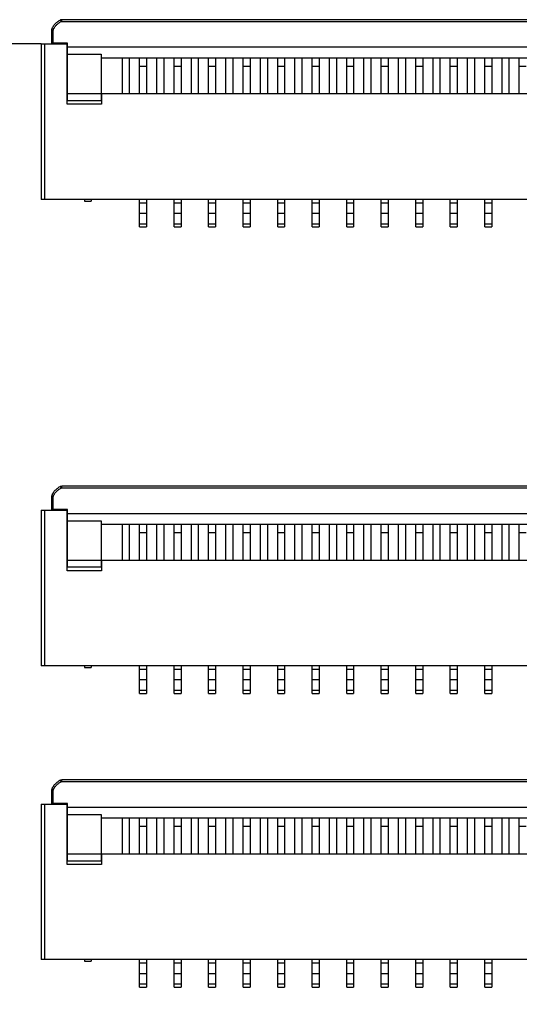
# Model space of a CAD drawing. Header units: inches. Extents: x -39 to 106, y -45 to 75.
# Tile 158 of 222: x 1 to 16, y 39 to 67. Entities that reach past the tile are written whole.
import ezdxf

# ---------------------------------------------------------------- set-up
doc = ezdxf.new("R2010")
doc.units = ezdxf.units.IN
doc.header["$LTSCALE"] = 1.21
doc.header["$MEASUREMENT"] = 0
doc.header["$PDMODE"] = 3
doc.header["$PDSIZE"] = 0.3125
doc.layers.get('0').update_dxf_attribs({"linetype": 'CONTINUOUS'})
doc.layers.get('Defpoints').update_dxf_attribs({"linetype": 'CONTINUOUS'})
doc.layers.add('DIM', color=3, linetype='CONTINUOUS')
doc.styles.get("Standard").update_dxf_attribs({"font": 'txt', "width": 0.8})
doc.dimstyles.get("Standard").update_dxf_attribs({"dimtxt": 0.15625, "dimasz": 0.1875, "dimexe": 0.125, "dimexo": 0.0625, "dimgap": 0.09, "dimtad": 0, "dimtih": 1, "dimtoh": 1, "dimzin": 4, "dimdsep": 46, "dimtxsty": 'STANDARD', "dimblk": '_FILLED', "dimblk1": '_FILLED', "dimblk2": '_FILLED', "dimcen": 0.09, "dimazin": 1, "dimtp": 0.01, "dimtm": 0.01, "dimtfac": 1, "dimtofl": 0, "dimtmove": 0, "dimatfit": 3, "dimldrblk": '_FILLED', "dimfxl": 1, "dimtolj": 1, "dimtzin": 4, "dimarcsym": 0})

# ---------------------------------------------------------------- blocks, each defined once
blk = doc.blocks.new('_FILLED')
at = {"color": 0, "linetype": 'ByBlock'}
blk.add_solid([(0, 0), (-1, 0.167), (-1, -0.167)], dxfattribs=at)
blk = doc.blocks.new('*D5')
at = {"layer": 'Defpoints', "color": 0}
for p in [(-37.369, 66.47), (1.878, 66.47), (-13.672, -30.532)]:
    blk.add_point(p, dxfattribs=at)
at = {"layer": 'DIM', "color": 0, "lineweight": -2}
for p, q in [((1.816, 66.47), (-37.494, 66.47)), ((-37.369, 64.47), (-37.369, 20.992)), ((-37.369, -28.532), (-37.369, 14.946)), ((-13.734, -30.532), (-37.494, -30.532))]:
    blk.add_line(p, q, dxfattribs=at)
at = {"layer": 'DIM', "color": 0, "lineweight": -2, "xscale": 2, "yscale": 2, "zscale": 2}
for p, rotation in [((-37.369, 66.47), 90), ((-37.369, -30.532), 270)]:
    blk.add_blockref('_FILLED', p, dxfattribs=dict(at, rotation=rotation))
at = {"layer": 'DIM', "color": 0, "insert": (-37.369, 17.969), "char_height": 2, "attachment_point": 5, "rotation": 90}
blk.add_mtext('\\A1;97.00', dxfattribs=at)

msp = doc.modelspace()

# ---------------------------------------------------------------- linework, layer by layer
at = {"color": 7, "linetype": 'Continuous'}
for p, q in [((2.478, 67.169), (2.438, 67.16)), ((2.456, 67.114), (2.438, 67.16)), ((2.456, 67.114), (2.478, 67.119)), ((2.478, 67.119), (2.478, 67.169)), ((21.178, 67.169), (2.478, 67.169)), ((2.478, 67.119), (21.178, 67.119)), ((2.178, 66.869), (2.178, 66.489)), ((2.178, 66.869), (2.228, 66.869)), ((2.228, 66.489), (2.228, 66.869)), ((1.878, 66.47), (-13.672, 66.478)), ((1.878, 66.469), (1.878, 61.969)), ((1.878, 66.469), (2.638, 66.469)), ((1.978, 61.969), (1.978, 66.469)), ((2.638, 66.489), (2.178, 66.489)), ((2.628, 64.719), (2.628, 66.469)), ((2.638, 64.829), (2.638, 66.489)), ((21.018, 66.369), (2.638, 66.369)), ((2.638, 66.169), (3.618, 66.169)), ((3.618, 66.169), (3.618, 64.829)), ((2.628, 65.969), (2.638, 65.969)), ((3.618, 66.069), (20.038, 66.069)), ((4.228, 65.019), (4.228, 66.069)), ((4.428, 66.069), (4.428, 65.019)), ((4.728, 65.019), (4.728, 66.069)), ((4.928, 66.069), (4.928, 65.019)), ((5.228, 65.019), (5.228, 66.069)), ((5.428, 66.069), (5.428, 65.019)), ((5.728, 65.019), (5.728, 66.069)), ((5.928, 66.069), (5.928, 65.019)), ((6.228, 65.019), (6.228, 66.069)), ((6.428, 66.069), (6.428, 65.019)), ((6.728, 65.019), (6.728, 66.069)), ((6.928, 66.069), (6.928, 65.019)), ((7.228, 65.019), (7.228, 66.069)), ((7.428, 66.069), (7.428, 65.019)), ((7.728, 65.019), (7.728, 66.069)), ((7.928, 66.069), (7.928, 65.019)), ((8.228, 65.019), (8.228, 66.069)), ((8.428, 66.069), (8.428, 65.019)), ((8.728, 65.019), (8.728, 66.069)), ((8.928, 66.069), (8.928, 65.019)), ((9.228, 65.019), (9.228, 66.069)), ((9.428, 66.069), (9.428, 65.019)), ((9.728, 65.019), (9.728, 66.069)), ((9.928, 66.069), (9.928, 65.019)), ((10.228, 65.019), (10.228, 66.069)), ((10.428, 66.069), (10.428, 65.019)), ((10.728, 65.019), (10.728, 66.069)), ((10.928, 66.069), (10.928, 65.019)), ((11.228, 65.019), (11.228, 66.069)), ((11.428, 66.069), (11.428, 65.019)), ((11.728, 65.019), (11.728, 66.069)), ((11.928, 66.069), (11.928, 65.019)), ((12.228, 65.019), (12.228, 66.069)), ((12.428, 66.069), (12.428, 65.019)), ((12.728, 65.019), (12.728, 66.069)), ((12.928, 66.069), (12.928, 65.019)), ((13.228, 65.019), (13.228, 66.069)), ((13.428, 66.069), (13.428, 65.019)), ((13.728, 65.019), (13.728, 66.069)), ((13.928, 66.069), (13.928, 65.019)), ((14.228, 65.019), (14.228, 66.069)), ((14.428, 66.069), (14.428, 65.019)), ((14.728, 65.019), (14.728, 66.069)), ((14.928, 66.069), (14.928, 65.019)), ((15.228, 65.019), (15.228, 66.069)), ((15.428, 66.069), (15.428, 65.019)), ((15.728, 65.019), (15.728, 66.069)), ((4.728, 65.825), (4.928, 65.825)), ((5.728, 65.825), (5.928, 65.825)), ((6.728, 65.825), (6.928, 65.825)), ((7.728, 65.825), (7.928, 65.825)), ((8.728, 65.825), (8.928, 65.825)), ((9.728, 65.825), (9.928, 65.825)), ((10.728, 65.825), (10.928, 65.825)), ((11.728, 65.825), (11.928, 65.825)), ((12.728, 65.825), (12.928, 65.825)), ((13.728, 65.825), (13.928, 65.825)), ((14.728, 65.825), (14.928, 65.825)), ((15.728, 65.825), (15.928, 65.825)), ((2.638, 65.029), (4.728, 65.029)), ((3.628, 65.019), (3.628, 64.719)), ((20.028, 65.019), (3.628, 65.019)), ((4.928, 65.029), (5.728, 65.029)), ((5.928, 65.029), (6.728, 65.029)), ((6.928, 65.029), (7.728, 65.029)), ((7.928, 65.029), (8.728, 65.029)), ((8.928, 65.029), (9.728, 65.029)), ((9.928, 65.029), (10.728, 65.029)), ((10.928, 65.029), (11.728, 65.029)), ((11.928, 65.029), (12.728, 65.029)), ((12.928, 65.029), (13.728, 65.029)), ((13.928, 65.029), (14.728, 65.029)), ((14.928, 65.029), (15.728, 65.029)), ((3.628, 64.719), (2.628, 64.719)), ((2.638, 64.829), (3.618, 64.829)), ((21.778, 61.969), (1.878, 61.969)), ((3.128, 61.969), (3.128, 61.919)), ((3.128, 61.919), (3.328, 61.919)), ((3.328, 61.969), (3.328, 61.919)), ((4.728, 61.169), (4.728, 61.969)), ((4.728, 61.869), (4.928, 61.869)), ((4.928, 61.969), (4.928, 61.169)), ((5.728, 61.169), (5.728, 61.969)), ((5.728, 61.869), (5.928, 61.869)), ((5.928, 61.969), (5.928, 61.169)), ((6.728, 61.169), (6.728, 61.969)), ((6.728, 61.869), (6.928, 61.869)), ((6.928, 61.969), (6.928, 61.169)), ((7.728, 61.169), (7.728, 61.969)), ((7.728, 61.869), (7.928, 61.869)), ((7.928, 61.969), (7.928, 61.169)), ((8.728, 61.169), (8.728, 61.969)), ((8.728, 61.869), (8.928, 61.869)), ((8.928, 61.969), (8.928, 61.169)), ((9.728, 61.169), (9.728, 61.969)), ((9.728, 61.869), (9.928, 61.869)), ((9.928, 61.969), (9.928, 61.169)), ((10.728, 61.169), (10.728, 61.969)), ((10.728, 61.869), (10.928, 61.869)), ((10.928, 61.969), (10.928, 61.169)), ((11.728, 61.169), (11.728, 61.969)), ((11.728, 61.869), (11.928, 61.869)), ((11.928, 61.969), (11.928, 61.169)), ((12.728, 61.169), (12.728, 61.969)), ((12.728, 61.869), (12.928, 61.869)), ((12.928, 61.969), (12.928, 61.169)), ((13.728, 61.169), (13.728, 61.969)), ((13.728, 61.869), (13.928, 61.869)), ((13.928, 61.969), (13.928, 61.169)), ((14.728, 61.169), (14.728, 61.969)), ((14.728, 61.869), (14.928, 61.869)), ((14.928, 61.969), (14.928, 61.169)), ((4.728, 61.569), (4.928, 61.569)), ((5.728, 61.569), (5.928, 61.569)), ((6.728, 61.569), (6.928, 61.569)), ((7.728, 61.569), (7.928, 61.569)), ((8.728, 61.569), (8.928, 61.569)), ((9.728, 61.569), (9.928, 61.569)), ((10.728, 61.569), (10.928, 61.569)), ((11.728, 61.569), (11.928, 61.569)), ((12.728, 61.569), (12.928, 61.569)), ((13.728, 61.569), (13.928, 61.569)), ((14.728, 61.569), (14.928, 61.569)), ((4.928, 61.251), (4.728, 61.251)), ((4.728, 61.169), (4.928, 61.169)), ((5.928, 61.251), (5.728, 61.251)), ((5.728, 61.169), (5.928, 61.169)), ((6.928, 61.251), (6.728, 61.251)), ((6.728, 61.169), (6.928, 61.169)), ((7.928, 61.251), (7.728, 61.251)), ((7.728, 61.169), (7.928, 61.169)), ((8.928, 61.251), (8.728, 61.251)), ((8.728, 61.169), (8.928, 61.169)), ((9.928, 61.251), (9.728, 61.251)), ((9.728, 61.169), (9.928, 61.169)), ((10.928, 61.251), (10.728, 61.251)), ((10.728, 61.169), (10.928, 61.169)), ((11.928, 61.251), (11.728, 61.251)), ((11.728, 61.169), (11.928, 61.169)), ((12.928, 61.251), (12.728, 61.251)), ((12.728, 61.169), (12.928, 61.169)), ((13.928, 61.251), (13.728, 61.251)), ((13.728, 61.169), (13.928, 61.169)), ((14.928, 61.251), (14.728, 61.251)), ((14.728, 61.169), (14.928, 61.169)), ((2.478, 53.669), (2.438, 53.66)), ((2.456, 53.614), (2.438, 53.66)), ((2.456, 53.614), (2.478, 53.619)), ((2.478, 53.619), (2.478, 53.669)), ((21.178, 53.669), (2.478, 53.669)), ((2.478, 53.619), (21.178, 53.619)), ((2.178, 53.369), (2.178, 52.989)), ((2.178, 53.369), (2.228, 53.369)), ((2.228, 52.989), (2.228, 53.369)), ((1.878, 52.969), (1.878, 48.469)), ((1.878, 52.969), (2.638, 52.969)), ((1.978, 48.469), (1.978, 52.969)), ((2.638, 52.989), (2.178, 52.989)), ((2.628, 51.219), (2.628, 52.969)), ((2.638, 51.329), (2.638, 52.989)), ((21.018, 52.869), (2.638, 52.869)), ((2.628, 52.469), (2.638, 52.469)), ((2.638, 52.669), (3.618, 52.669)), ((3.618, 52.669), (3.618, 51.329)), ((3.618, 52.569), (20.038, 52.569)), ((4.228, 51.519), (4.228, 52.569)), ((4.428, 52.569), (4.428, 51.519)), ((4.728, 51.519), (4.728, 52.569)), ((4.928, 52.569), (4.928, 51.519)), ((5.228, 51.519), (5.228, 52.569)), ((5.428, 52.569), (5.428, 51.519)), ((5.728, 51.519), (5.728, 52.569)), ((5.928, 52.569), (5.928, 51.519)), ((6.228, 51.519), (6.228, 52.569)), ((6.428, 52.569), (6.428, 51.519)), ((6.728, 51.519), (6.728, 52.569)), ((6.928, 52.569), (6.928, 51.519)), ((7.228, 51.519), (7.228, 52.569)), ((7.428, 52.569), (7.428, 51.519)), ((7.728, 51.519), (7.728, 52.569)), ((7.928, 52.569), (7.928, 51.519)), ((8.228, 51.519), (8.228, 52.569)), ((8.428, 52.569), (8.428, 51.519)), ((8.728, 51.519), (8.728, 52.569)), ((8.928, 52.569), (8.928, 51.519)), ((9.228, 51.519), (9.228, 52.569)), ((9.428, 52.569), (9.428, 51.519)), ((9.728, 51.519), (9.728, 52.569)), ((9.928, 52.569), (9.928, 51.519)), ((10.228, 51.519), (10.228, 52.569)), ((10.428, 52.569), (10.428, 51.519)), ((10.728, 51.519), (10.728, 52.569)), ((10.928, 52.569), (10.928, 51.519)), ((11.228, 51.519), (11.228, 52.569)), ((11.428, 52.569), (11.428, 51.519)), ((11.728, 51.519), (11.728, 52.569)), ((11.928, 52.569), (11.928, 51.519)), ((12.228, 51.519), (12.228, 52.569)), ((12.428, 52.569), (12.428, 51.519)), ((12.728, 51.519), (12.728, 52.569)), ((12.928, 52.569), (12.928, 51.519)), ((13.228, 51.519), (13.228, 52.569)), ((13.428, 52.569), (13.428, 51.519)), ((13.728, 51.519), (13.728, 52.569)), ((13.928, 52.569), (13.928, 51.519)), ((14.228, 51.519), (14.228, 52.569)), ((14.428, 52.569), (14.428, 51.519)), ((14.728, 51.519), (14.728, 52.569)), ((14.928, 52.569), (14.928, 51.519)), ((15.228, 51.519), (15.228, 52.569)), ((15.428, 52.569), (15.428, 51.519)), ((15.728, 51.519), (15.728, 52.569)), ((4.728, 52.325), (4.928, 52.325)), ((5.728, 52.325), (5.928, 52.325)), ((6.728, 52.325), (6.928, 52.325)), ((7.728, 52.325), (7.928, 52.325)), ((8.728, 52.325), (8.928, 52.325)), ((9.728, 52.325), (9.928, 52.325)), ((10.728, 52.325), (10.928, 52.325)), ((11.728, 52.325), (11.928, 52.325)), ((12.728, 52.325), (12.928, 52.325)), ((13.728, 52.325), (13.928, 52.325)), ((14.728, 52.325), (14.928, 52.325)), ((15.728, 52.325), (15.928, 52.325)), ((2.638, 51.529), (4.728, 51.529)), ((2.638, 51.329), (3.618, 51.329)), ((3.628, 51.519), (3.628, 51.219)), ((20.028, 51.519), (3.628, 51.519)), ((4.928, 51.529), (5.728, 51.529)), ((5.928, 51.529), (6.728, 51.529)), ((6.928, 51.529), (7.728, 51.529)), ((7.928, 51.529), (8.728, 51.529)), ((8.928, 51.529), (9.728, 51.529)), ((9.928, 51.529), (10.728, 51.529)), ((10.928, 51.529), (11.728, 51.529)), ((11.928, 51.529), (12.728, 51.529)), ((12.928, 51.529), (13.728, 51.529)), ((13.928, 51.529), (14.728, 51.529)), ((14.928, 51.529), (15.728, 51.529)), ((3.628, 51.219), (2.628, 51.219)), ((21.778, 48.469), (1.878, 48.469)), ((3.128, 48.469), (3.128, 48.419)), ((3.328, 48.469), (3.328, 48.419)), ((4.728, 47.669), (4.728, 48.469)), ((4.928, 48.469), (4.928, 47.669)), ((5.728, 47.669), (5.728, 48.469)), ((5.928, 48.469), (5.928, 47.669)), ((6.728, 47.669), (6.728, 48.469)), ((6.928, 48.469), (6.928, 47.669)), ((7.728, 47.669), (7.728, 48.469)), ((7.928, 48.469), (7.928, 47.669)), ((8.728, 47.669), (8.728, 48.469)), ((8.928, 48.469), (8.928, 47.669)), ((9.728, 47.669), (9.728, 48.469)), ((9.928, 48.469), (9.928, 47.669)), ((10.728, 47.669), (10.728, 48.469)), ((10.928, 48.469), (10.928, 47.669)), ((11.728, 47.669), (11.728, 48.469)), ((11.928, 48.469), (11.928, 47.669)), ((12.728, 47.669), (12.728, 48.469)), ((12.928, 48.469), (12.928, 47.669)), ((13.728, 47.669), (13.728, 48.469)), ((13.928, 48.469), (13.928, 47.669)), ((14.728, 47.669), (14.728, 48.469)), ((14.928, 48.469), (14.928, 47.669)), ((3.128, 48.419), (3.328, 48.419)), ((4.728, 48.369), (4.928, 48.369)), ((5.728, 48.369), (5.928, 48.369)), ((6.728, 48.369), (6.928, 48.369)), ((7.728, 48.369), (7.928, 48.369)), ((8.728, 48.369), (8.928, 48.369)), ((9.728, 48.369), (9.928, 48.369)), ((10.728, 48.369), (10.928, 48.369)), ((11.728, 48.369), (11.928, 48.369)), ((12.728, 48.369), (12.928, 48.369)), ((13.728, 48.369), (13.928, 48.369)), ((14.728, 48.369), (14.928, 48.369)), ((4.728, 48.069), (4.928, 48.069)), ((5.728, 48.069), (5.928, 48.069)), ((6.728, 48.069), (6.928, 48.069)), ((7.728, 48.069), (7.928, 48.069)), ((8.728, 48.069), (8.928, 48.069)), ((9.728, 48.069), (9.928, 48.069)), ((10.728, 48.069), (10.928, 48.069)), ((11.728, 48.069), (11.928, 48.069)), ((12.728, 48.069), (12.928, 48.069)), ((13.728, 48.069), (13.928, 48.069)), ((14.728, 48.069), (14.928, 48.069)), ((4.928, 47.751), (4.728, 47.751)), ((4.728, 47.669), (4.928, 47.669)), ((5.928, 47.751), (5.728, 47.751)), ((5.728, 47.669), (5.928, 47.669)), ((6.928, 47.751), (6.728, 47.751)), ((6.728, 47.669), (6.928, 47.669)), ((7.928, 47.751), (7.728, 47.751)), ((7.728, 47.669), (7.928, 47.669)), ((8.928, 47.751), (8.728, 47.751)), ((8.728, 47.669), (8.928, 47.669)), ((9.928, 47.751), (9.728, 47.751)), ((9.728, 47.669), (9.928, 47.669)), ((10.928, 47.751), (10.728, 47.751)), ((10.728, 47.669), (10.928, 47.669)), ((11.928, 47.751), (11.728, 47.751)), ((11.728, 47.669), (11.928, 47.669)), ((12.928, 47.751), (12.728, 47.751)), ((12.728, 47.669), (12.928, 47.669)), ((13.928, 47.751), (13.728, 47.751)), ((13.728, 47.669), (13.928, 47.669)), ((14.928, 47.751), (14.728, 47.751)), ((14.728, 47.669), (14.928, 47.669)), ((2.478, 45.169), (2.438, 45.16)), ((2.456, 45.114), (2.438, 45.16)), ((2.456, 45.114), (2.478, 45.119)), ((2.478, 45.119), (2.478, 45.169)), ((21.178, 45.169), (2.478, 45.169)), ((2.478, 45.119), (21.178, 45.119)), ((2.178, 44.869), (2.178, 44.489)), ((2.178, 44.869), (2.228, 44.869)), ((2.228, 44.489), (2.228, 44.869)), ((1.878, 44.469), (1.878, 39.969)), ((1.878, 44.469), (2.638, 44.469)), ((1.978, 39.969), (1.978, 44.469)), ((2.638, 44.489), (2.178, 44.489)), ((2.628, 42.719), (2.628, 44.469)), ((2.638, 42.829), (2.638, 44.489)), ((21.018, 44.369), (2.638, 44.369)), ((2.628, 43.969), (2.638, 43.969)), ((2.638, 44.169), (3.618, 44.169)), ((3.618, 44.169), (3.618, 42.829)), ((3.618, 44.069), (20.038, 44.069)), ((4.228, 43.019), (4.228, 44.069)), ((4.428, 44.069), (4.428, 43.019)), ((4.728, 43.019), (4.728, 44.069)), ((4.928, 44.069), (4.928, 43.019)), ((5.228, 43.019), (5.228, 44.069)), ((5.428, 44.069), (5.428, 43.019)), ((5.728, 43.019), (5.728, 44.069)), ((5.928, 44.069), (5.928, 43.019)), ((6.228, 43.019), (6.228, 44.069)), ((6.428, 44.069), (6.428, 43.019)), ((6.728, 43.019), (6.728, 44.069)), ((6.928, 44.069), (6.928, 43.019)), ((7.228, 43.019), (7.228, 44.069)), ((7.428, 44.069), (7.428, 43.019)), ((7.728, 43.019), (7.728, 44.069)), ((7.928, 44.069), (7.928, 43.019)), ((8.228, 43.019), (8.228, 44.069)), ((8.428, 44.069), (8.428, 43.019)), ((8.728, 43.019), (8.728, 44.069)), ((8.928, 44.069), (8.928, 43.019)), ((9.228, 43.019), (9.228, 44.069)), ((9.428, 44.069), (9.428, 43.019)), ((9.728, 43.019), (9.728, 44.069)), ((9.928, 44.069), (9.928, 43.019)), ((10.228, 43.019), (10.228, 44.069)), ((10.428, 44.069), (10.428, 43.019)), ((10.728, 43.019), (10.728, 44.069)), ((10.928, 44.069), (10.928, 43.019)), ((11.228, 43.019), (11.228, 44.069)), ((11.428, 44.069), (11.428, 43.019)), ((11.728, 43.019), (11.728, 44.069)), ((11.928, 44.069), (11.928, 43.019)), ((12.228, 43.019), (12.228, 44.069)), ((12.428, 44.069), (12.428, 43.019)), ((12.728, 43.019), (12.728, 44.069)), ((12.928, 44.069), (12.928, 43.019)), ((13.228, 43.019), (13.228, 44.069)), ((13.428, 44.069), (13.428, 43.019)), ((13.728, 43.019), (13.728, 44.069)), ((13.928, 44.069), (13.928, 43.019)), ((14.228, 43.019), (14.228, 44.069)), ((14.428, 44.069), (14.428, 43.019)), ((14.728, 43.019), (14.728, 44.069)), ((14.928, 44.069), (14.928, 43.019)), ((15.228, 43.019), (15.228, 44.069)), ((15.428, 44.069), (15.428, 43.019)), ((15.728, 43.019), (15.728, 44.069)), ((4.728, 43.825), (4.928, 43.825)), ((5.728, 43.825), (5.928, 43.825)), ((6.728, 43.825), (6.928, 43.825)), ((7.728, 43.825), (7.928, 43.825)), ((8.728, 43.825), (8.928, 43.825)), ((9.728, 43.825), (9.928, 43.825)), ((10.728, 43.825), (10.928, 43.825)), ((11.728, 43.825), (11.928, 43.825)), ((12.728, 43.825), (12.928, 43.825)), ((13.728, 43.825), (13.928, 43.825)), ((14.728, 43.825), (14.928, 43.825)), ((15.728, 43.825), (15.928, 43.825)), ((2.638, 43.029), (4.728, 43.029)), ((2.638, 42.829), (3.618, 42.829)), ((3.628, 43.019), (3.628, 42.719)), ((20.028, 43.019), (3.628, 43.019)), ((4.928, 43.029), (5.728, 43.029)), ((5.928, 43.029), (6.728, 43.029)), ((6.928, 43.029), (7.728, 43.029)), ((7.928, 43.029), (8.728, 43.029)), ((8.928, 43.029), (9.728, 43.029)), ((9.928, 43.029), (10.728, 43.029)), ((10.928, 43.029), (11.728, 43.029)), ((11.928, 43.029), (12.728, 43.029)), ((12.928, 43.029), (13.728, 43.029)), ((13.928, 43.029), (14.728, 43.029)), ((14.928, 43.029), (15.728, 43.029)), ((3.628, 42.719), (2.628, 42.719)), ((21.778, 39.969), (1.878, 39.969)), ((3.128, 39.969), (3.128, 39.919)), ((3.128, 39.919), (3.328, 39.919)), ((3.328, 39.969), (3.328, 39.919)), ((4.728, 39.169), (4.728, 39.969)), ((4.928, 39.969), (4.928, 39.169)), ((5.728, 39.169), (5.728, 39.969)), ((5.928, 39.969), (5.928, 39.169)), ((6.728, 39.169), (6.728, 39.969)), ((6.928, 39.969), (6.928, 39.169)), ((7.728, 39.169), (7.728, 39.969)), ((7.928, 39.969), (7.928, 39.169)), ((8.728, 39.169), (8.728, 39.969)), ((8.928, 39.969), (8.928, 39.169)), ((9.728, 39.169), (9.728, 39.969)), ((9.928, 39.969), (9.928, 39.169)), ((10.728, 39.169), (10.728, 39.969)), ((10.928, 39.969), (10.928, 39.169)), ((11.728, 39.169), (11.728, 39.969)), ((11.928, 39.969), (11.928, 39.169)), ((12.728, 39.169), (12.728, 39.969)), ((12.928, 39.969), (12.928, 39.169)), ((13.728, 39.169), (13.728, 39.969)), ((13.928, 39.969), (13.928, 39.169)), ((14.728, 39.169), (14.728, 39.969)), ((14.928, 39.969), (14.928, 39.169)), ((4.728, 39.869), (4.928, 39.869)), ((5.728, 39.869), (5.928, 39.869)), ((6.728, 39.869), (6.928, 39.869)), ((7.728, 39.869), (7.928, 39.869)), ((8.728, 39.869), (8.928, 39.869)), ((9.728, 39.869), (9.928, 39.869)), ((10.728, 39.869), (10.928, 39.869)), ((11.728, 39.869), (11.928, 39.869)), ((12.728, 39.869), (12.928, 39.869)), ((13.728, 39.869), (13.928, 39.869)), ((14.728, 39.869), (14.928, 39.869)), ((4.728, 39.569), (4.928, 39.569)), ((5.728, 39.569), (5.928, 39.569)), ((6.728, 39.569), (6.928, 39.569)), ((7.728, 39.569), (7.928, 39.569)), ((8.728, 39.569), (8.928, 39.569)), ((9.728, 39.569), (9.928, 39.569)), ((10.728, 39.569), (10.928, 39.569)), ((11.728, 39.569), (11.928, 39.569)), ((12.728, 39.569), (12.928, 39.569)), ((13.728, 39.569), (13.928, 39.569)), ((14.728, 39.569), (14.928, 39.569)), ((4.928, 39.251), (4.728, 39.251)), ((4.728, 39.169), (4.928, 39.169)), ((5.928, 39.251), (5.728, 39.251)), ((5.728, 39.169), (5.928, 39.169)), ((6.928, 39.251), (6.728, 39.251)), ((6.728, 39.169), (6.928, 39.169)), ((7.928, 39.251), (7.728, 39.251)), ((7.728, 39.169), (7.928, 39.169)), ((8.928, 39.251), (8.728, 39.251)), ((8.728, 39.169), (8.928, 39.169)), ((9.928, 39.251), (9.728, 39.251)), ((9.728, 39.169), (9.928, 39.169)), ((10.928, 39.251), (10.728, 39.251)), ((10.728, 39.169), (10.928, 39.169)), ((11.928, 39.251), (11.728, 39.251)), ((11.728, 39.169), (11.928, 39.169)), ((12.928, 39.251), (12.728, 39.251)), ((12.728, 39.169), (12.928, 39.169)), ((13.928, 39.251), (13.728, 39.251)), ((13.728, 39.169), (13.928, 39.169)), ((14.928, 39.251), (14.728, 39.251)), ((14.728, 39.169), (14.928, 39.169))]:
    msp.add_line(p, q, dxfattribs=at)
for points, knots in [([(2.438, 67.16), (2.429, 67.156), (2.403, 67.144), (2.351, 67.112), (2.289, 67.057), (2.24, 67.002), (2.212, 66.959), (2.2, 66.939), (2.193, 66.925), (2.189, 66.916), (2.187, 66.908), (2.184, 66.901), (2.18, 66.891), (2.178, 66.879), (2.178, 66.869)], [0, 0, 0, 0, 0.066667, 0.2, 0.466667, 0.733333, 0.8, 0.866667, 0.9, 0.916667, 0.933333, 0.95, 0.966667, 1, 1, 1, 1]), ([(2.228, 66.869), (2.228, 66.876), (2.231, 66.89), (2.241, 66.909), (2.252, 66.928), (2.267, 66.952), (2.289, 66.981), (2.317, 67.013), (2.348, 67.043), (2.381, 67.07), (2.417, 67.095), (2.443, 67.108), (2.456, 67.114)], [0, 0, 0, 0, 0.062415, 0.124956, 0.187446, 0.249959, 0.374939, 0.499938, 0.62495, 0.749959, 0.874969, 1, 1, 1, 1]), ([(2.438, 53.66), (2.429, 53.656), (2.403, 53.644), (2.351, 53.612), (2.289, 53.557), (2.24, 53.502), (2.212, 53.459), (2.2, 53.439), (2.193, 53.425), (2.189, 53.416), (2.187, 53.408), (2.184, 53.401), (2.18, 53.391), (2.178, 53.379), (2.178, 53.369)], [0, 0, 0, 0, 0.066667, 0.2, 0.466667, 0.733333, 0.8, 0.866667, 0.9, 0.916667, 0.933333, 0.95, 0.966667, 1, 1, 1, 1]), ([(2.228, 53.369), (2.228, 53.376), (2.231, 53.39), (2.241, 53.409), (2.252, 53.428), (2.267, 53.452), (2.289, 53.481), (2.317, 53.513), (2.348, 53.543), (2.381, 53.57), (2.417, 53.595), (2.443, 53.608), (2.456, 53.614)], [0, 0, 0, 0, 0.062415, 0.124956, 0.187446, 0.249959, 0.374939, 0.499938, 0.62495, 0.749959, 0.874969, 1, 1, 1, 1]), ([(2.438, 45.16), (2.429, 45.156), (2.403, 45.144), (2.351, 45.112), (2.289, 45.057), (2.24, 45.002), (2.212, 44.959), (2.2, 44.939), (2.193, 44.925), (2.189, 44.916), (2.187, 44.908), (2.184, 44.901), (2.18, 44.891), (2.178, 44.879), (2.178, 44.869)], [0, 0, 0, 0, 0.066667, 0.2, 0.466667, 0.733333, 0.8, 0.866667, 0.9, 0.916667, 0.933333, 0.95, 0.966667, 1, 1, 1, 1]), ([(2.228, 44.869), (2.228, 44.876), (2.231, 44.89), (2.241, 44.909), (2.252, 44.928), (2.267, 44.952), (2.289, 44.981), (2.317, 45.013), (2.348, 45.043), (2.381, 45.07), (2.417, 45.095), (2.443, 45.108), (2.456, 45.114)], [0, 0, 0, 0, 0.062415, 0.124956, 0.187446, 0.249959, 0.374939, 0.499938, 0.62495, 0.749959, 0.874969, 1, 1, 1, 1])]:
    msp.add_open_spline(points, degree=3, knots=knots, dxfattribs=at)

# ---------------------------------------------------------------- dimensions: what is measured, and where the dimension line sits
at = {"layer": 'DIM'}
dim = msp.add_linear_dim(base=(-37.369, 66.47), p1=(-13.672, -30.532), p2=(1.878, 66.47), angle=90, dimstyle='STANDARD', override={"dimtxt": 2, "dimasz": 2, "dimtih": 0, "dimtoh": 0, "dimzin": 0, "dimcen": 0.198, "dimadec": 0, "dimazin": 0, "dimtp": 0, "dimtm": 0, "dimtdec": 4, "dimtzin": 0}, dxfattribs=at)
dim.commit()
dim.dimension.update_dxf_attribs({"geometry": '*D5', "text_midpoint": (-37.369, 17.969)})

doc.saveas('drawing.dxf')
